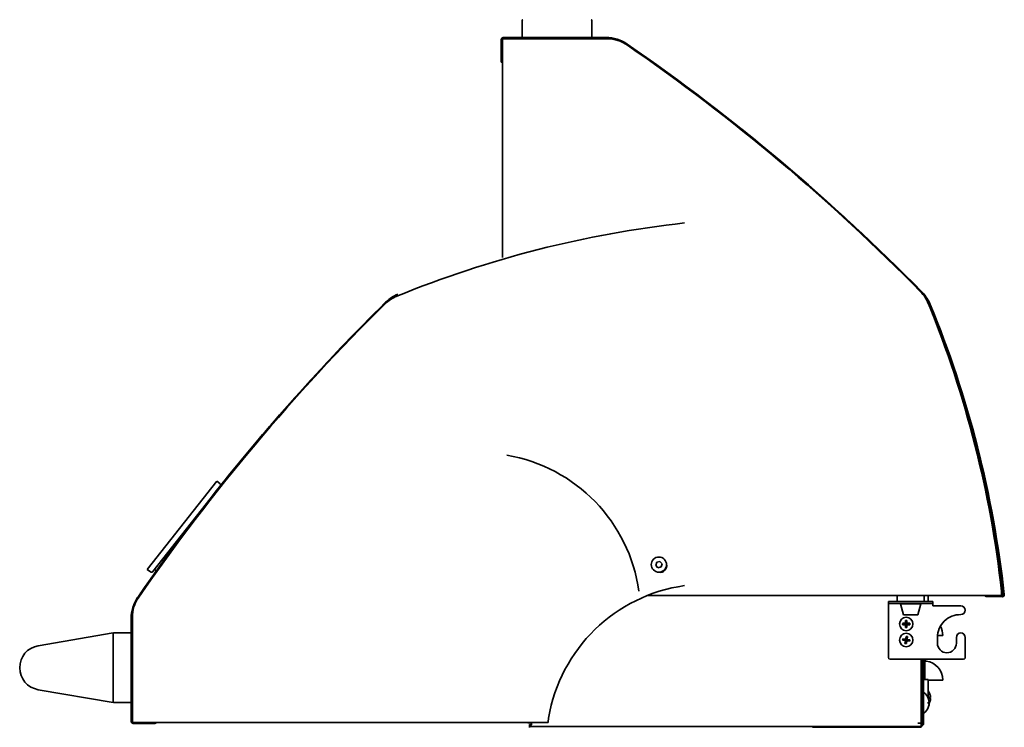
# Model space of a CAD drawing. Extents: x -11 to 97, y -18 to 91.
# Tile 5 of 6: x 69 to 97, y 17 to 37. Entities that reach past the tile are written whole.
import ezdxf

# ---------------------------------------------------------------- set-up
doc = ezdxf.new("R2010")
doc.units = 0
doc.header["$MEASUREMENT"] = 0

msp = doc.modelspace()

# ---------------------------------------------------------------- linework, layer by layer
at = {"color": 7, "lineweight": 35}
for p, q in [((83.184, 36.808), (83.184, 37.268)), ((85.134, 37.268), (85.134, 36.808)), ((82.597, 36.732), (82.597, 36.126)), ((82.627, 36.065), (82.627, 36.753)), ((82.75, 36.753), (82.627, 36.753)), ((82.653, 36.788), (85.538, 36.788)), ((82.653, 36.753), (82.653, 36.788)), ((85.567, 36.753), (82.75, 36.753)), ((85.114, 36.788), (83.204, 36.788)), ((82.627, 30.627), (82.627, 36.065)), ((82.627, 30.572), (82.627, 30.589)), ((74.616, 24.357), (72.667, 21.882)), ((74.706, 24.286), (74.616, 24.357)), ((72.827, 21.819), (74.714, 24.216)), ((74.668, 24.157), (74.668, 24.157)), ((87.045, 22.102), (86.957, 22.082)), ((87.106, 22.036), (87.045, 22.102)), ((72.757, 21.811), (72.667, 21.882)), ((72.924, 21.839), (72.874, 21.878)), ((86.957, 22.082), (86.931, 21.995)), ((86.931, 21.995), (86.992, 21.93)), ((86.992, 21.93), (87.08, 21.95)), ((87.08, 21.95), (87.106, 22.036)), ((96.624, 21.147), (96.624, 21.269)), ((96.657, 21.269), (96.657, 21.206)), ((96.061, 21.147), (86.687, 21.147)), ((93.703, 21.139), (93.703, 20.983)), ((94.453, 21.139), (94.453, 20.983)), ((94.567, 20.983), (94.567, 21.147)), ((96.624, 21.147), (96.061, 21.147)), ((96.211, 21.119), (96.647, 21.114)), ((96.657, 21.206), (96.624, 21.206)), ((96.624, 21.15), (96.648, 21.15)), ((96.648, 21.114), (96.647, 21.114)), ((96.657, 21.206), (96.657, 21.152)), ((96.668, 21.172), (96.704, 21.176)), ((93.453, 20.923), (93.453, 20.983)), ((93.703, 20.983), (93.453, 20.983)), ((93.453, 20.923), (93.703, 20.923)), ((93.453, 20.923), (93.453, 20.864)), ((93.453, 19.412), (93.453, 20.864)), ((93.703, 20.983), (94.453, 20.983)), ((94.453, 20.983), (93.703, 20.983)), ((93.703, 20.923), (94.453, 20.923)), ((93.793, 20.913), (94.363, 20.913)), ((93.874, 20.61), (93.793, 20.913)), ((93.843, 20.913), (93.843, 20.923)), ((94.282, 20.61), (94.363, 20.913)), ((94.313, 20.913), (94.313, 20.923)), ((94.703, 20.983), (94.453, 20.983)), ((94.453, 20.923), (94.703, 20.923)), ((94.703, 20.983), (94.703, 20.923)), ((94.703, 20.923), (94.703, 20.864)), ((94.703, 20.864), (95.484, 20.864)), ((72.217, 17.62), (72.217, 20.505)), ((72.252, 20.534), (72.252, 17.717)), ((93.874, 20.61), (94.282, 20.61)), ((93.933, 20.452), (93.933, 20.373)), ((93.973, 20.452), (93.973, 20.373)), ((93.933, 20.373), (93.854, 20.373)), ((93.933, 20.333), (93.854, 20.333)), ((93.973, 20.373), (93.933, 20.373)), ((93.933, 20.373), (93.953, 20.353)), ((93.933, 20.333), (93.933, 20.373)), ((93.933, 20.353), (93.953, 20.353)), ((93.953, 20.353), (93.933, 20.333)), ((93.933, 20.333), (93.933, 20.255)), ((93.973, 20.333), (93.933, 20.333)), ((93.953, 20.353), (93.973, 20.373)), ((93.953, 20.373), (93.953, 20.353)), ((93.953, 20.353), (93.973, 20.353)), ((93.973, 20.333), (93.953, 20.353)), ((93.953, 20.353), (93.953, 20.333)), ((94.051, 20.373), (93.973, 20.373)), ((93.973, 20.333), (93.973, 20.373)), ((94.051, 20.333), (93.973, 20.333)), ((93.973, 20.333), (93.973, 20.255)), ((69.612, 19.743), (71.717, 20.102)), ((71.717, 20.102), (71.717, 20.082)), ((71.717, 20.082), (71.717, 18.172)), ((71.737, 20.102), (72.197, 20.102)), ((72.217, 20.082), (72.217, 18.172)), ((93.93, 19.886), (93.852, 19.899)), ((93.936, 19.926), (93.859, 19.938)), ((93.93, 19.886), (93.917, 19.809)), ((93.93, 19.886), (93.936, 19.926)), ((93.953, 19.903), (93.93, 19.886)), ((93.969, 19.88), (93.93, 19.886)), ((93.933, 19.906), (93.953, 19.903)), ((93.949, 20.003), (93.936, 19.926)), ((93.976, 19.92), (93.936, 19.926)), ((93.936, 19.926), (93.953, 19.903)), ((93.953, 19.903), (93.95, 19.883)), ((93.956, 19.923), (93.953, 19.903)), ((93.953, 19.903), (93.976, 19.92)), ((93.953, 19.903), (93.972, 19.9)), ((93.969, 19.88), (93.953, 19.903)), ((93.969, 19.88), (93.976, 19.92)), ((93.988, 19.997), (93.976, 19.92)), ((94.053, 19.907), (93.976, 19.92)), ((94.829, 19.976), (94.829, 19.811)), ((94.831, 20.03), (94.978, 20.03)), ((95.359, 19.811), (95.359, 19.976)), ((95.609, 19.976), (95.609, 19.412)), ((93.969, 19.88), (93.957, 19.803)), ((94.047, 19.868), (93.969, 19.88)), ((95.561, 19.364), (93.501, 19.364)), ((94.376, 17.572), (94.376, 19.364)), ((94.406, 19.364), (94.406, 17.568)), ((94.442, 19.364), (94.442, 17.568)), ((94.478, 19.364), (94.478, 18.794)), ((94.567, 18.794), (94.442, 18.794)), ((94.567, 18.295), (94.567, 18.794)), ((94.567, 18.78), (94.978, 18.78)), ((71.717, 18.152), (69.612, 18.511)), ((94.406, 18.53), (94.376, 18.53)), ((94.406, 18.344), (94.406, 18.53)), ((94.406, 18.344), (94.376, 18.396)), ((94.406, 18.344), (94.406, 18.243)), ((94.406, 18.243), (94.406, 17.938)), ((94.567, 18.294), (94.563, 18.294)), ((94.567, 18.295), (94.567, 18.294)), ((94.572, 18.273), (94.572, 18.273)), ((94.608, 18.412), (94.608, 18.413)), ((94.608, 18.412), (94.608, 18.412)), ((94.636, 18.302), (94.608, 18.302)), ((94.636, 18.297), (94.608, 18.297)), ((94.608, 18.274), (94.608, 18.28)), ((94.636, 18.297), (94.635, 18.302)), ((71.717, 18.172), (71.717, 18.152)), ((72.197, 18.152), (71.737, 18.152)), ((94.6, 18.161), (94.572, 18.161)), ((94.6, 18.121), (94.572, 18.121)), ((94.572, 18.01), (94.572, 18.009)), ((94.6, 18.123), (94.6, 18.121)), ((72.252, 17.717), (72.252, 17.595)), ((94.406, 17.938), (94.376, 17.886)), ((72.252, 17.62), (72.217, 17.62)), ((72.94, 17.595), (72.252, 17.595)), ((72.273, 17.565), (72.88, 17.565)), ((83.908, 17.595), (72.94, 17.595)), ((83.345, 17.582), (83.348, 17.595)), ((83.345, 17.582), (83.391, 17.57)), ((83.386, 17.533), (83.386, 17.494)), ((83.386, 17.476), (83.386, 17.494)), ((94.376, 17.476), (83.386, 17.476)), ((83.386, 17.476), (83.386, 17.452)), ((83.391, 17.57), (83.398, 17.595)), ((83.442, 17.595), (83.446, 17.589)), ((91.33, 17.452), (91.33, 17.462)), ((91.33, 17.462), (94.376, 17.462)), ((94.376, 17.572), (94.28, 17.572)), ((94.363, 17.572), (94.376, 17.572)), ((94.376, 17.572), (94.376, 17.476)), ((94.376, 17.462), (94.376, 17.476)), ((94.406, 17.568), (94.442, 17.568))]:
    msp.add_line(p, q, dxfattribs=at)
for points in [[(94.608, 18.313), (94.623, 18.309), (94.629, 18.307), (94.633, 18.304), (94.636, 18.302)], [(94.636, 18.297), (94.633, 18.295), (94.629, 18.293), (94.623, 18.29), (94.608, 18.286)], [(94.608, 18.274), (94.623, 18.269), (94.629, 18.267), (94.633, 18.264), (94.636, 18.262)], [(83.924, 17.717), (83.921, 17.707), (83.92, 17.699), (83.917, 17.682), (83.913, 17.641), (83.912, 17.628)], [(83.449, 17.572), (83.447, 17.555), (83.444, 17.539), (83.441, 17.53), (83.437, 17.521), (83.433, 17.515), (83.428, 17.509), (83.423, 17.504), (83.418, 17.501), (83.411, 17.498), (83.404, 17.496), (83.396, 17.495), (83.386, 17.494)], [(83.449, 17.572), (83.446, 17.56), (83.443, 17.555), (83.44, 17.55), (83.436, 17.546), (83.432, 17.543), (83.422, 17.538), (83.411, 17.535), (83.399, 17.534), (83.386, 17.533)], [(83.386, 17.533), (83.404, 17.535), (83.412, 17.536), (83.424, 17.539), (83.434, 17.544)], [(83.912, 17.628), (83.911, 17.609), (83.91, 17.601), (83.909, 17.596), (83.908, 17.595), (83.908, 17.595), (83.908, 17.595), (83.908, 17.595)]]:
    msp.add_lwpolyline(points, dxfattribs=at)
for centre, radius in [((87.018, 22.016), 0.213), ((93.953, 20.353), 0.188), ((93.953, 19.903), 0.188)]:
    msp.add_circle(centre, radius, dxfattribs=at)
for centre, radius, start, end in [((83.204, 37.268), 0.02, 90, 180), ((85.114, 37.268), 0.02, 0, 90), ((82.653, 36.732), 0.0559, 90, 180), ((83.204, 36.808), 0.02, 180, 270), ((85.114, 36.808), 0.02, 270, 360), ((85.538, 35.752), 1.036, 55.4033, 90), ((85.567, 35.753), 1, 55.3665, 90), ((53.847, -10.191), 56.848, 44.4777, 55.4033), ((53.847, -10.17), 56.812, 44.5154, 55.3665), ((85.601, 35.753), 1, 55.3665, 56.5768), ((53.881, -10.17), 56.812, 44.5154, 55.3665), ((82.653, 36.126), 0.0559, 180, 242.5569), ((91.026, 1.772), 30, 96.2946, 112.2498), ((80.092, 28.638), 1.036, 112.3427, 134.4777), ((80.092, 28.638), 1, 112.3427, 120.2424), ((93.645, 28.96), 1, 22.2498, 44.5154), ((93.679, 28.96), 1, 38.7242, 44.5154), ((93.671, 28.913), 1.036, 22.3427, 44.4777), ((119.196, -11.185), 56.848, 134.4777, 145.4033), ((119.175, -11.185), 56.812, 134.5154, 145.3665), ((119.175, -11.152), 56.812, 134.5154, 141.492), ((80.045, 28.613), 1, 112.2498, 134.5154), ((80.045, 28.646), 1, 128.6624, 134.5154), ((93.671, 28.913), 1, 22.3427, 30.2423), ((66.805, 17.98), 30, 6.2946, 22.2498), ((66.848, 17.889), 30, 6.2824, 22.3427), ((66.848, 17.889), 30.036, 6.2824, 22.3427), ((82.002, 20.644), 4.5, 7.9836, 80.4408), ((74.675, 24.247), 0.05, 321.7799, 51.7799), ((119.175, -11.152), 56.812, 144.4999, 145.3665), ((72.788, 21.85), 0.05, 231.7799, 321.7799), ((87.049, 21.987), 0.188, 258.5428, 13.5974), ((88.361, 16.97), 4.5, 97.9836, 170.4408), ((66.838, 17.98), 30, 6.2946, 6.3028), ((73.253, 20.505), 1.036, 145.4033, 180), ((73.252, 20.534), 1, 145.3665, 180), ((73.252, 20.568), 1, 145.3665, 146.6439), ((93.734, 21.139), 0.031, 166.2195, 180), ((94.422, 21.139), 0.031, 0, 13.7805), ((96.211, 21.175), 0.0559, 210.9265, 269.2824), ((96.648, 21.17), 0.0559, 270, 6.2824), ((96.648, 21.17), 0.02, 270, 6.2824), ((95.484, 20.739), 0.125, 270, 90), ((95.466, 19.976), 0.638, 88.4486, 180), ((94.442, 20.03), 0.536, 0, 28.8976), ((71.737, 20.082), 0.02, 90, 180), ((72.197, 20.082), 0.02, 0, 90), ((95.484, 19.976), 0.125, 0, 180), ((69.717, 19.127), 0.625, 99.6754, 260.3246), ((95.094, 19.811), 0.265, 180, 360), ((93.501, 19.412), 0.048, 180, 270), ((94.52, 19.353), 0.0428, 180, 262.1804), ((95.561, 19.412), 0.048, 270, 360), ((94.442, 18.78), 0.536, 0, 82.1804), ((94.449, 18.417), 0.007, 54.1147, 180), ((94.242, 18.131), 0.36, 23.3099, 54.1147), ((94.278, 18.269), 0.36, 23.3946, 36.6092), ((94.247, 18.133), 0.354, 4.6578, 23.3146), ((94.286, 18.273), 0.351, 4.6877, 23.4368), ((94.154, 18.294), 0.455, 359.9962, 2.4969), ((94.146, 18.294), 0.462, 357.5226, 359.9962), ((94.286, 18.291), 0.351, 336.5633, 355.3122), ((94.286, 18.286), 0.351, 336.7149, 355.3152), ((71.737, 18.172), 0.02, 180, 270), ((72.197, 18.172), 0.02, 270, 360), ((94.242, 18.152), 0.36, 305.8853, 336.6901), ((94.242, 18.152), 0.36, 305.8853, 336.6274), ((94.109, 18.141), 0.463, 357.5267, 2.4732), ((94.109, 18.141), 0.463, 357.5267, 2.4732), ((94.247, 18.15), 0.354, 336.6854, 355.3422), ((94.249, 18.148), 0.352, 336.7403, 355.323), ((94.568, 18.01), 0.00428, 353.0104, 10.743), ((94.278, 18.29), 0.36, 332.036, 336.6045), ((94.592, 18.116), 0.01, 42.0524, 58.0365), ((94.602, 18.149), 0.00644, 346.595, 21.4199), ((94.449, 17.866), 0.007, 180, 305.8853), ((94.449, 17.866), 0.007, 184.3898, 305.8853), ((72.273, 17.62), 0.0559, 180, 270), ((72.88, 17.62), 0.0559, 270, 332.5569), ((83.386, 17.571), 0.0625, 1.3752, 17.3859), ((94.358, 17.568), 0.048, 292.0243, 360), ((94.358, 17.568), 0.084, 282.3736, 360)]:
    msp.add_arc(centre, radius, start, end, dxfattribs=at)
for centre, major_axis in [((93.953, 20.309), (0.149, 0)), ((93.997, 20.353), (0, 0.149)), ((93.953, 20.397), (-0.149, 0)), ((93.909, 20.353), (0, -0.149)), ((93.996, 19.896), (0.024, 0.147)), ((93.946, 19.86), (0.147, -0.024)), ((93.909, 19.91), (-0.024, -0.147)), ((93.96, 19.946), (-0.147, 0.024))]:
    msp.add_ellipse(centre, major_axis=major_axis, ratio=0.965926, start_param=1.436, end_param=1.705593, dxfattribs=at)

doc.saveas('drawing.dxf')
